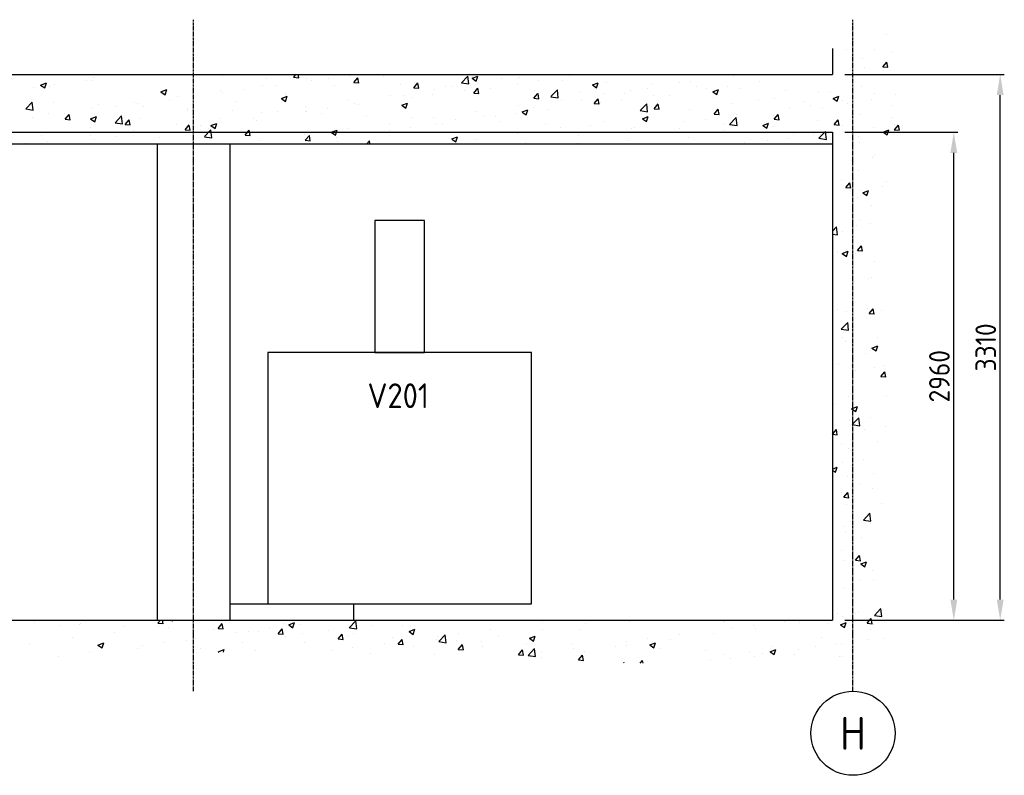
# Model space of a CAD drawing. Header units: metres. Extents: x -82085 to 58758, y -66901 to 95305.
# Tile 123 of 135: x 52785 to 58758, y 16159 to 20743. Entities that reach past the tile are written whole.
import ezdxf
from ezdxf.enums import TextEntityAlignment as Align

# ---------------------------------------------------------------- set-up
doc = ezdxf.new("R2010")
doc.units = ezdxf.units.M
doc.header["$MEASUREMENT"] = 0
doc.header["$PDSIZE"] = -1
doc.linetypes.add('CENTER-LN', pattern=[19, 10, -3, 3, -3])
doc.layers.get('0').update_dxf_attribs({"linetype": 'CONTINUOUS'})
doc.layers.get('DEFPOINTS').update_dxf_attribs({"linetype": 'CONTINUOUS'})
for name, color, linetype in [('3', 3, 'CONTINUOUS'), ('ARCERING', 10, 'CONTINUOUS'), ('DIM', 10, 'CONTINUOUS'), ('GEBOUW', 7, 'CONTINUOUS'), ('TEXT2', 7, 'CONTINUOUS')]:
    doc.layers.add(name, color=color, linetype=linetype)
doc.styles.add('ROMANS', font='iso.shx')
doc.styles.get("Standard").update_dxf_attribs({"font": 'iso.shx'})
doc.dimstyles.get("Standard").update_dxf_attribs({"dimtxt": 0.18, "dimasz": 0.18, "dimexe": 0.18, "dimexo": 0.0625, "dimgap": 0.09, "dimtad": 0, "dimtih": 1, "dimtoh": 1, "dimdec": 4, "dimzin": 0, "dimdsep": 46, "dimtxsty": 'Standard', "dimcen": 0.09, "dimadec": 0, "dimazin": 0, "dimtfac": 1, "dimtdec": 4, "dimtofl": 0, "dimtmove": 0, "dimatfit": 3, "dimfxl": 1, "dimtolj": 1, "dimtzin": 0, "dimarcsym": 0})

# ---------------------------------------------------------------- blocks, each defined once
blk = doc.blocks.new('*D146')
at = {"layer": 'DEFPOINTS', "color": 0, "transparency": 16777216}
for p in [(57715.2, 20060), (58451.9, 20060), (57715.2, 17100)]:
    blk.add_point(p, dxfattribs=at)
at = {"layer": 'DIM', "color": 0, "lineweight": -2, "transparency": 16777216}
for p, q in [((57790.2, 20060), (58476.9, 20060)), ((58451.9, 17225), (58451.9, 19935)), ((57790.2, 17100), (58476.9, 17100))]:
    blk.add_line(p, q, dxfattribs=at)
at = {"layer": 'DIM', "color": 0, "transparency": 16777216}
for points in [[(58431.1, 19935), (58472.7, 19935), (58451.9, 20060)], [(58431.1, 17225), (58472.7, 17225), (58451.9, 17100)]]:
    blk.add_solid(points, dxfattribs=at)
at = {"layer": 'DIM', "color": 0, "transparency": 16777216, "insert": (58364.4, 18580), "char_height": 125, "attachment_point": 5, "rotation": 90}
blk.add_mtext('\\A1;2960', dxfattribs=at)
blk = doc.blocks.new('*D55')
at = {"layer": 'DEFPOINTS', "color": 0, "transparency": 16777216}
for p in [(57715.2, 20410), (58733.1, 20410), (57715.2, 17100)]:
    blk.add_point(p, dxfattribs=at)
at = {"layer": 'DIM', "color": 0, "lineweight": -2, "transparency": 16777216}
for p, q in [((57790.2, 20410), (58758.1, 20410)), ((58733.1, 17225), (58733.1, 20285)), ((57790.2, 17100), (58758.1, 17100))]:
    blk.add_line(p, q, dxfattribs=at)
at = {"layer": 'DIM', "color": 0, "transparency": 16777216}
for points in [[(58712.3, 20285), (58753.9, 20285), (58733.1, 20410)], [(58712.3, 17225), (58753.9, 17225), (58733.1, 17100)]]:
    blk.add_solid(points, dxfattribs=at)
at = {"layer": 'DIM', "color": 0, "transparency": 16777216, "insert": (58645.6, 18755), "char_height": 125, "attachment_point": 5, "rotation": 90}
blk.add_mtext('\\A1;3310', dxfattribs=at)
blk = doc.blocks.new('*X7')
at = {"color": 0}
for p, q in [((58044.1, 31584.2, 3239), (58044.1, 31584.2, 3239)), ((57801.1, 31497.4, 3239), (57801.1, 31497.4, 3239)), ((57972.9, 31498.4, 3239), (57972.9, 31498.4, 3239)), ((58072.3, 31485.9, 3239), (58072.3, 31485.9, 3239)), ((57897.4, 31441, 3239), (57897.4, 31441, 3239)), ((58020.5, 31390.7, 3239), (58045, 31419.9, 3239)), ((58051, 31387.7, 3239), (58045.1, 31419.5, 3239)), ((57718.1, 31358.5, 3239), (57718.1, 31358.5, 3239)), ((57910.5, 31383.8, 3239), (57910.5, 31383.8, 3239)), ((58020.4, 31390.7, 3239), (58050.8, 31388, 3239)), ((53188.2, 31310.4, 3239), (53188.2, 31310.4, 3239)), ((53228.3, 31310.1, 3239), (53228.3, 31310.1, 3239)), ((53234.3, 31328, 3239), (53234.3, 31328, 3239)), ((53484.9, 31342.6, 3239), (53484.9, 31342.6, 3239)), ((53741.6, 31341.4, 3239), (53741.6, 31341.4, 3239)), ((54012.7, 31329.9, 3239), (54012.7, 31329.9, 3239)), ((54283.9, 31318.5, 3239), (54283.9, 31318.5, 3239)), ((54447.2, 31327.4, 3239), (54477.6, 31324.7, 3239)), ((54447.3, 31327.4, 3239), (54461.1, 31343.8, 3239)), ((54477.8, 31324.3, 3239), (54474.2, 31343.8, 3239)), ((54523.9, 31317.9, 3239), (54523.9, 31317.9, 3239)), ((54555.1, 31307, 3239), (54555.1, 31307, 3239)), ((54656.2, 31320.9, 3239), (54656.2, 31320.9, 3239)), ((54783.4, 31337.6, 3239), (54783.4, 31337.6, 3239)), ((54811.7, 31295.5, 3239), (54836.2, 31324.7, 3239)), ((54842.2, 31292.5, 3239), (54836.3, 31324.3, 3239)), ((54990.9, 31330, 3239), (54990.9, 31330, 3239)), ((55261.5, 31340.9, 3239), (55261.5, 31340.9, 3239)), ((55465.1, 31293.8, 3239), (55504.6, 31335, 3239)), ((55510.3, 31286.7, 3239), (55504.6, 31334.9, 3239)), ((55529.3, 31321.2, 3239), (55564.9, 31334.9, 3239)), ((55529.3, 31321.2, 3239), (55554.6, 31304.1, 3239)), ((55532.7, 31329.4, 3239), (55532.7, 31329.4, 3239)), ((55554.6, 31304.1, 3239), (55564.9, 31334.8, 3239)), ((55705.1, 31320.2, 3239), (55705.1, 31320.2, 3239)), ((55803.9, 31318, 3239), (55803.9, 31318, 3239)), ((55816.4, 31323.5, 3239), (55816.4, 31323.5, 3239)), ((55930.5, 31305.9, 3239), (55930.5, 31305.9, 3239)), ((56075.1, 31306.5, 3239), (56075.1, 31306.5, 3239)), ((56122.9, 31331.2, 3239), (56122.9, 31331.2, 3239)), ((56855.3, 31298.9, 3239), (56855.3, 31298.9, 3239)), ((57116.1, 31334.6, 3239), (57116.1, 31334.6, 3239)), ((57270.1, 31299.5, 3239), (57270.1, 31299.5, 3239)), ((57590.9, 31341.7, 3239), (57590.9, 31341.7, 3239)), ((52868.6, 31268.3, 3239), (52868.6, 31268.3, 3239)), ((52912.3, 31279.4, 3239), (52947.8, 31293.1, 3239)), ((52912.3, 31279.4, 3239), (52937.6, 31262.3, 3239)), ((52937.6, 31262.3, 3239), (52947.9, 31293, 3239)), ((52938.1, 31277.1, 3239), (52938.1, 31277.1, 3239)), ((52967.5, 31274.3, 3239), (52967.5, 31274.3, 3239)), ((52995.8, 31285.1, 3239), (52995.8, 31285.1, 3239)), ((53642.3, 31238.8, 3239), (53677.9, 31252.4, 3239)), ((53642.3, 31238.7, 3239), (53667.6, 31221.6, 3239)), ((53667.6, 31221.7, 3239), (53677.9, 31252.4, 3239)), ((54003.4, 31247.3, 3239), (54003.4, 31247.3, 3239)), ((54143, 31253.3, 3239), (54143, 31253.3, 3239)), ((54260, 31279.9, 3239), (54260, 31279.9, 3239)), ((54335.4, 31278.7, 3239), (54335.4, 31278.7, 3239)), ((54694.6, 31279.2, 3239), (54694.6, 31279.2, 3239)), ((54811.6, 31295.5, 3239), (54842, 31292.8, 3239)), ((54826.3, 31295.6, 3239), (54826.3, 31295.6, 3239)), ((55097.5, 31284.1, 3239), (55097.5, 31284.1, 3239)), ((55176, 31263.6, 3239), (55206.3, 31260.9, 3239)), ((55176.1, 31263.6, 3239), (55200.5, 31292.8, 3239)), ((55206.5, 31260.6, 3239), (55200.7, 31292.4, 3239)), ((55299, 31255.2, 3239), (55299, 31255.2, 3239)), ((55368.7, 31272.7, 3239), (55368.7, 31272.7, 3239)), ((55408.9, 31269.3, 3239), (55408.9, 31269.3, 3239)), ((55465.1, 31293.6, 3239), (55510.3, 31286.6, 3239)), ((55482.5, 31246.9, 3239), (55482.5, 31246.9, 3239)), ((55540.4, 31231.7, 3239), (55564.9, 31260.9, 3239)), ((55559.8, 31291, 3239), (55559.8, 31291, 3239)), ((55570.9, 31228.7, 3239), (55565, 31260.5, 3239)), ((55639.8, 31261.2, 3239), (55639.8, 31261.2, 3239)), ((55803.3, 31289.2, 3239), (55803.3, 31289.2, 3239)), ((55911, 31249.7, 3239), (55911, 31249.7, 3239)), ((56007.2, 31209.7, 3239), (56046.8, 31250.9, 3239)), ((56052.4, 31202.6, 3239), (56046.8, 31250.9, 3239)), ((56182.2, 31238.3, 3239), (56182.2, 31238.3, 3239)), ((56259.4, 31280.5, 3239), (56294.9, 31294.2, 3239)), ((56259.4, 31280.5, 3239), (56284.6, 31263.4, 3239)), ((56284.7, 31263.5, 3239), (56295, 31294.2, 3239)), ((56346.3, 31295.1, 3239), (56346.3, 31295.1, 3239)), ((56491.7, 31244.1, 3239), (56491.7, 31244.1, 3239)), ((56591.5, 31260.8, 3239), (56591.5, 31260.8, 3239)), ((56617.4, 31283.6, 3239), (56617.4, 31283.6, 3239)), ((56787.9, 31295, 3239), (56787.9, 31295, 3239)), ((56888.6, 31272.1, 3239), (56888.6, 31272.1, 3239)), ((56950.5, 31257.4, 3239), (56950.5, 31257.4, 3239)), ((56989.4, 31239.9, 3239), (57025, 31253.5, 3239)), ((56989.4, 31239.8, 3239), (57014.7, 31222.7, 3239)), ((57014.7, 31222.8, 3239), (57025, 31253.5, 3239)), ((57077.7, 31274.2, 3239), (57077.7, 31274.2, 3239)), ((57159.8, 31260.7, 3239), (57159.8, 31260.7, 3239)), ((57431, 31249.2, 3239), (57431, 31249.2, 3239)), ((57891.2, 31271.9, 3239), (57891.2, 31271.9, 3239)), ((53695, 31194.3, 3239), (53695, 31194.3, 3239)), ((53742.6, 31211.6, 3239), (53742.6, 31211.6, 3239)), ((54015.8, 31236.6, 3239), (54015.8, 31236.6, 3239)), ((54372.4, 31198.1, 3239), (54408, 31211.7, 3239)), ((54372.4, 31198, 3239), (54397.7, 31181, 3239)), ((54397.7, 31181, 3239), (54408, 31211.7, 3239)), ((54398.4, 31228.3, 3239), (54398.4, 31228.3, 3239)), ((54778.5, 31184.6, 3239), (54778.5, 31184.6, 3239)), ((55035.1, 31217.1, 3239), (55035.1, 31217.1, 3239)), ((55112.6, 31218.5, 3239), (55112.6, 31218.5, 3239)), ((55162.9, 31204.8, 3239), (55162.9, 31204.8, 3239)), ((55290.1, 31221.6, 3239), (55290.1, 31221.6, 3239)), ((55540.3, 31231.7, 3239), (55570.7, 31229.1, 3239)), ((55904.7, 31199.8, 3239), (55935.1, 31197.2, 3239)), ((55904.8, 31199.9, 3239), (55929.3, 31229.1, 3239)), ((55935.3, 31196.8, 3239), (55929.4, 31228.7, 3239)), ((56007.3, 31209.5, 3239), (56052.5, 31202.5, 3239)), ((56074, 31192.5, 3239), (56074, 31192.5, 3239)), ((56195.4, 31193.3, 3239), (56195.4, 31193.3, 3239)), ((56269.2, 31168, 3239), (56293.6, 31197.2, 3239)), ((56299.6, 31164.9, 3239), (56293.8, 31196.8, 3239)), ((56334.9, 31228.2, 3239), (56334.9, 31228.2, 3239)), ((56437.3, 31189.8, 3239), (56437.3, 31189.8, 3239)), ((56453.4, 31226.8, 3239), (56453.4, 31226.8, 3239)), ((56629.7, 31215.2, 3239), (56629.7, 31215.2, 3239)), ((56724.6, 31215.4, 3239), (56724.6, 31215.4, 3239)), ((56995.7, 31203.9, 3239), (56995.7, 31203.9, 3239)), ((57266.9, 31192.5, 3239), (57266.9, 31192.5, 3239)), ((57366.6, 31198, 3239), (57366.6, 31198, 3239)), ((57538.1, 31181, 3239), (57538.1, 31181, 3239)), ((57630.4, 31236.1, 3239), (57630.4, 31236.1, 3239)), ((57702.2, 31237.8, 3239), (57702.2, 31237.8, 3239)), ((57719.5, 31199.2, 3239), (57755, 31212.8, 3239)), ((57719.5, 31199.1, 3239), (57744.8, 31182.1, 3239)), ((57744.8, 31182.1, 3239), (57755.1, 31212.8, 3239)), ((57776.8, 31183.4, 3239), (57776.8, 31183.4, 3239)), ((57952, 31195.3, 3239), (57952, 31195.3, 3239)), ((57973.4, 31226.3, 3239), (57973.4, 31226.3, 3239)), ((58097.6, 31225.7, 3239), (58097.6, 31225.7, 3239)), ((52821.6, 31135.3, 3239), (52861.2, 31176.5, 3239)), ((52821.7, 31135.1, 3239), (52866.9, 31128.1, 3239)), ((52866.8, 31128.2, 3239), (52861.2, 31176.4, 3239)), ((52991, 31174.3, 3239), (52991, 31174.3, 3239)), ((53222.2, 31141, 3239), (53222.2, 31141, 3239)), ((53262.2, 31162.9, 3239), (53262.2, 31162.9, 3239)), ((53375.4, 31152.3, 3239), (53375.4, 31152.3, 3239)), ((53478.7, 31173.5, 3239), (53478.7, 31173.5, 3239)), ((53502.6, 31169, 3239), (53502.6, 31169, 3239)), ((53533.4, 31151.4, 3239), (53533.4, 31151.4, 3239)), ((53804.6, 31140, 3239), (53804.6, 31140, 3239)), ((53805.9, 31126.6, 3239), (53805.9, 31126.6, 3239)), ((54075.7, 31128.5, 3239), (54075.7, 31128.5, 3239)), ((54102.1, 31177.5, 3239), (54102.1, 31177.5, 3239)), ((54517.7, 31148.8, 3239), (54517.7, 31148.8, 3239)), ((54522.5, 31120.5, 3239), (54522.5, 31120.5, 3239)), ((54649.7, 31137.3, 3239), (54649.7, 31137.3, 3239)), ((54816.4, 31167.6, 3239), (54816.4, 31167.6, 3239)), ((54842.1, 31162.6, 3239), (54842.1, 31162.6, 3239)), ((55102.5, 31157.4, 3239), (55138, 31171, 3239)), ((55102.5, 31157.3, 3239), (55127.7, 31140.3, 3239)), ((55127.8, 31140.3, 3239), (55138.1, 31171, 3239)), ((55553.6, 31121.9, 3239), (55553.6, 31121.9, 3239)), ((55810.2, 31154.4, 3239), (55810.2, 31154.4, 3239)), ((55832.5, 31116.7, 3239), (55868.1, 31130.4, 3239)), ((55857.8, 31099.6, 3239), (55868.1, 31130.3, 3239)), ((55899.1, 31142.4, 3239), (55899.1, 31142.4, 3239)), ((55989.3, 31130.9, 3239), (55989.3, 31130.9, 3239)), ((56269.1, 31168, 3239), (56299.4, 31165.3, 3239)), ((56310.1, 31173.1, 3239), (56310.1, 31173.1, 3239)), ((56549.4, 31125.6, 3239), (56588.9, 31166.9, 3239)), ((56549.4, 31125.4, 3239), (56594.6, 31118.4, 3239)), ((56594.6, 31118.5, 3239), (56589, 31166.8, 3239)), ((56633.4, 31136.1, 3239), (56663.8, 31133.4, 3239)), ((56633.5, 31136.1, 3239), (56658, 31165.3, 3239)), ((56664, 31133.1, 3239), (56658.1, 31164.9, 3239)), ((56849.1, 31129.7, 3239), (56849.1, 31129.7, 3239)), ((56997.9, 31104.2, 3239), (57022.4, 31133.4, 3239)), ((57028.4, 31101.2, 3239), (57022.5, 31133, 3239)), ((57110, 31165.5, 3239), (57110, 31165.5, 3239)), ((57457.3, 31141.4, 3239), (57457.3, 31141.4, 3239)), ((57584.4, 31158.1, 3239), (57584.4, 31158.1, 3239)), ((57655.7, 31144.4, 3239), (57655.7, 31144.4, 3239)), ((57809.3, 31169.5, 3239), (57809.3, 31169.5, 3239)), ((58080.5, 31158.1, 3239), (58080.5, 31158.1, 3239)), ((52862.2, 31084.7, 3239), (52862.2, 31084.7, 3239)), ((52961.3, 31105.2, 3239), (52961.3, 31105.2, 3239)), ((53054.6, 31110, 3239), (53054.6, 31110, 3239)), ((53060.2, 31072.8, 3239), (53090.6, 31070.1, 3239)), ((53060.3, 31072.8, 3239), (53084.8, 31102, 3239)), ((53090.8, 31069.8, 3239), (53084.9, 31101.6, 3239)), ((53215.5, 31074.9, 3239), (53251.1, 31088.6, 3239)), ((53215.5, 31074.8, 3239), (53240.8, 31057.8, 3239)), ((53240.8, 31057.8, 3239), (53251.1, 31088.5, 3239)), ((53363.8, 31051.2, 3239), (53403.3, 31092.4, 3239)), ((53409, 31044.1, 3239), (53403.4, 31092.4, 3239)), ((53424.7, 31040.9, 3239), (53449.2, 31070.1, 3239)), ((53455.2, 31037.9, 3239), (53449.3, 31069.7, 3239)), ((53509.6, 31075.7, 3239), (53509.6, 31075.7, 3239)), ((53997.2, 31078.2, 3239), (53997.2, 31078.2, 3239)), ((54201.7, 31078.3, 3239), (54201.7, 31078.3, 3239)), ((54223.8, 31065.9, 3239), (54223.8, 31065.9, 3239)), ((54253.8, 31110.7, 3239), (54253.8, 31110.7, 3239)), ((54346.9, 31117, 3239), (54346.9, 31117, 3239)), ((54520.1, 31116.8, 3239), (54520.1, 31116.8, 3239)), ((54618.1, 31105.6, 3239), (54618.1, 31105.6, 3239)), ((54889.3, 31094.1, 3239), (54889.3, 31094.1, 3239)), ((55160.5, 31082.7, 3239), (55160.5, 31082.7, 3239)), ((55292.8, 31086.1, 3239), (55292.8, 31086.1, 3239)), ((55431.7, 31071.2, 3239), (55431.7, 31071.2, 3239)), ((55602.9, 31091.6, 3239), (55602.9, 31091.6, 3239)), ((55669.7, 31088.8, 3239), (55669.7, 31088.8, 3239)), ((55702.8, 31059.8, 3239), (55702.8, 31059.8, 3239)), ((55796.9, 31105.5, 3239), (55796.9, 31105.5, 3239)), ((55832.5, 31116.6, 3239), (55857.8, 31099.6, 3239)), ((56328.7, 31059.1, 3239), (56328.7, 31059.1, 3239)), ((56562.6, 31076, 3239), (56598.2, 31089.7, 3239)), ((56562.6, 31075.9, 3239), (56587.9, 31058.9, 3239)), ((56585.3, 31091.7, 3239), (56585.3, 31091.7, 3239)), ((56587.9, 31058.9, 3239), (56598.2, 31089.6, 3239)), ((56944, 31073.8, 3239), (56944, 31073.8, 3239)), ((56997.8, 31104.2, 3239), (57028.2, 31101.6, 3239)), ((57091.5, 31041.5, 3239), (57131.1, 31082.8, 3239)), ((57136.7, 31034.5, 3239), (57131.1, 31082.7, 3239)), ((57136.4, 31099.1, 3239), (57136.4, 31099.1, 3239)), ((57359.5, 31093.6, 3239), (57359.5, 31093.6, 3239)), ((57362.2, 31072.3, 3239), (57392.5, 31069.7, 3239)), ((57362.3, 31072.4, 3239), (57386.8, 31101.5, 3239)), ((57392.7, 31069.3, 3239), (57386.9, 31101.1, 3239)), ((57624.2, 31067, 3239), (57624.2, 31067, 3239)), ((57726.6, 31040.5, 3239), (57751.1, 31069.7, 3239)), ((57757.1, 31037.4, 3239), (57751.2, 31069.3, 3239)), ((57885.1, 31102.8, 3239), (57885.1, 31102.8, 3239)), ((58073.7, 31083.7, 3239), (58073.7, 31083.7, 3239)), ((53213.3, 31024.9, 3239), (53213.3, 31024.9, 3239)), ((53363.8, 31051, 3239), (53409, 31044, 3239)), ((53424.6, 31040.9, 3239), (53455, 31038.2, 3239)), ((53472.6, 31004.4, 3239), (53472.6, 31004.4, 3239)), ((53736.4, 31042.5, 3239), (53736.4, 31042.5, 3239)), ((53789, 31009, 3239), (53819.3, 31006.3, 3239)), ((53789.1, 31009, 3239), (53813.6, 31038.2, 3239)), ((53819.5, 31006, 3239), (53813.7, 31037.8, 3239)), ((53882.2, 31036.2, 3239), (53882.2, 31036.2, 3239)), ((53905.9, 30967.1, 3239), (53945.5, 31008.3, 3239)), ((53927.6, 31015.1, 3239), (53927.6, 31015.1, 3239)), ((53951.1, 30960, 3239), (53945.5, 31008.3, 3239)), ((53945.6, 31034.2, 3239), (53981.1, 31047.9, 3239)), ((53945.6, 31034.2, 3239), (53970.8, 31017.1, 3239)), ((53970.9, 31017.1, 3239), (53981.2, 31047.8, 3239)), ((54009.3, 31053, 3239), (54009.3, 31053, 3239)), ((54153.4, 30977.1, 3239), (54177.9, 31006.3, 3239)), ((54183.9, 30974.1, 3239), (54178, 31006, 3239)), ((54675.6, 30993.5, 3239), (54711.2, 31007.2, 3239)), ((54700.9, 30976.4, 3239), (54711.2, 31007.1, 3239)), ((54772.3, 31015.5, 3239), (54772.3, 31015.5, 3239)), ((55028.9, 31048, 3239), (55028.9, 31048, 3239)), ((55029.3, 31004.5, 3239), (55029.3, 31004.5, 3239)), ((55156.5, 31021.2, 3239), (55156.5, 31021.2, 3239)), ((55306.6, 31040.7, 3239), (55306.6, 31040.7, 3239)), ((55348.9, 31046.6, 3239), (55348.9, 31046.6, 3239)), ((55974, 31048.3, 3239), (55974, 31048.3, 3239)), ((56067.9, 31023.4, 3239), (56067.9, 31023.4, 3239)), ((56245.2, 31036.8, 3239), (56245.2, 31036.8, 3239)), ((56496, 31014.8, 3239), (56496, 31014.8, 3239)), ((56516.4, 31025.4, 3239), (56516.4, 31025.4, 3239)), ((56787.6, 31013.9, 3239), (56787.6, 31013.9, 3239)), ((56816.9, 31057, 3239), (56816.9, 31057, 3239)), ((57058.7, 31002.5, 3239), (57058.7, 31002.5, 3239)), ((57063.2, 31042.7, 3239), (57063.2, 31042.7, 3239)), ((57091.6, 31041.4, 3239), (57136.8, 31034.3, 3239)), ((57292.6, 31035.3, 3239), (57328.2, 31049, 3239)), ((57292.7, 31035.3, 3239), (57317.9, 31018.2, 3239)), ((57317.9, 31018.2, 3239), (57328.2, 31048.9, 3239)), ((57360.4, 31028.9, 3239), (57360.4, 31028.9, 3239)), ((57726.5, 31040.5, 3239), (57756.9, 31037.8, 3239)), ((57777.4, 31032.9, 3239), (57777.4, 31032.9, 3239)), ((57964, 31025.3, 3239), (57964, 31025.3, 3239)), ((58022.7, 30994.6, 3239), (58058.3, 31008.3, 3239)), ((58048, 30977.6, 3239), (58058.3, 31008.3, 3239)), ((58090.9, 31008.6, 3239), (58121.3, 31005.9, 3239)), ((58091, 31008.6, 3239), (58115.5, 31037.8, 3239)), ((58091.2, 31042.1, 3239), (58091.2, 31042.1, 3239)), ((58121.5, 31005.5, 3239), (58115.6, 31037.4, 3239)), ((52917.1, 30974, 3239), (52917.1, 30974, 3239)), ((53216, 30971.8, 3239), (53216, 30971.8, 3239)), ((53241.8, 30951.9, 3239), (53241.8, 30951.9, 3239)), ((53368.9, 30968.7, 3239), (53368.9, 30968.7, 3239)), ((53561.3, 30994, 3239), (53561.3, 30994, 3239)), ((53631.3, 30964.2, 3239), (53631.3, 30964.2, 3239)), ((53906, 30966.9, 3239), (53951.2, 30959.9, 3239)), ((54153.3, 30977.1, 3239), (54183.7, 30974.5, 3239)), ((54247.7, 30941.6, 3239), (54247.7, 30941.6, 3239)), ((54511.5, 30979.7, 3239), (54511.5, 30979.7, 3239)), ((54517.7, 30945.2, 3239), (54548.1, 30942.6, 3239)), ((54517.8, 30945.3, 3239), (54542.3, 30974.5, 3239)), ((54548.3, 30942.2, 3239), (54542.4, 30974.1, 3239)), ((54675.6, 30993.5, 3239), (54700.9, 30976.4, 3239)), ((54708.5, 30962.2, 3239), (54708.5, 30962.2, 3239)), ((54890.9, 30923.8, 3239), (54906.7, 30942.6, 3239)), ((54910.2, 30923.8, 3239), (54906.8, 30942.2, 3239)), ((55010.4, 30989.8, 3239), (55010.4, 30989.8, 3239)), ((55405.7, 30952.9, 3239), (55441.3, 30966.5, 3239)), ((55405.7, 30952.8, 3239), (55431, 30935.7, 3239)), ((55431, 30935.8, 3239), (55441.3, 30966.5, 3239)), ((55547.4, 30952.8, 3239), (55547.4, 30952.8, 3239)), ((55804, 30985.3, 3239), (55804, 30985.3, 3239)), ((56176.5, 30972.7, 3239), (56176.5, 30972.7, 3239)), ((56303.6, 30989.5, 3239), (56303.6, 30989.5, 3239)), ((56470.7, 30941, 3239), (56470.7, 30941, 3239)), ((56766.9, 30991.9, 3239), (56766.9, 30991.9, 3239)), ((56843, 30960.6, 3239), (56843, 30960.6, 3239)), ((57103.8, 30996.4, 3239), (57103.8, 30996.4, 3239)), ((57323.6, 30941, 3239), (57323.6, 30941, 3239)), ((57329.9, 30991, 3239), (57329.9, 30991, 3239)), ((57450.8, 30957.7, 3239), (57450.8, 30957.7, 3239)), ((57481.2, 30982, 3239), (57481.2, 30982, 3239)), ((57601.1, 30979.6, 3239), (57601.1, 30979.6, 3239)), ((57633.7, 30957.4, 3239), (57673.3, 30998.7, 3239)), ((57633.8, 30957.3, 3239), (57678.9, 30950.3, 3239)), ((57643.2, 30983.1, 3239), (57643.2, 30983.1, 3239)), ((57678.9, 30950.4, 3239), (57673.3, 30998.6, 3239)), ((57872.3, 30968.1, 3239), (57872.3, 30968.1, 3239)), ((58022.7, 30994.6, 3239), (58048, 30977.5, 3239)), ((52821.9, 30923.8, 3239), (52824.2, 30924.7, 3239)), ((52824, 30923.8, 3239), (52824.3, 30924.7, 3239)), ((52955.2, 30936.1, 3239), (52955.2, 30936.1, 3239)), ((54487.2, 30923.8, 3239), (54487.7, 30924.3, 3239)), ((54487.7, 30923.8, 3239), (54487.7, 30924.2, 3239)), ((54516.1, 30936.9, 3239), (54516.1, 30936.9, 3239)), ((54714.1, 30939, 3239), (54714.1, 30939, 3239)), ((55855.6, 30930.5, 3239), (55855.6, 30930.5, 3239)), ((56166.1, 30923.8, 3239), (56171.3, 30925.8, 3239)), ((56170.7, 30923.8, 3239), (56171.4, 30925.8, 3239)), ((57184.9, 30931.2, 3239), (57184.9, 30931.2, 3239)), ((57878.9, 30933.7, 3239), (57878.9, 30933.7, 3239)), ((57830.4, 30824.9, 3239), (57830.4, 30824.9, 3239)), ((57957.5, 30841.7, 3239), (57957.5, 30841.7, 3239)), ((57971.4, 30855.1, 3239), (57971.4, 30855.1, 3239)), ((57872.7, 30764.6, 3239), (57872.7, 30764.6, 3239)), ((57773.4, 30708.5, 3239), (57773.4, 30708.5, 3239)), ((57797, 30658.3, 3239), (57827.4, 30655.7, 3239)), ((57797.1, 30658.4, 3239), (57821.6, 30687.6, 3239)), ((57827.6, 30655.3, 3239), (57821.7, 30687.2, 3239)), ((57823.9, 30641.3, 3239), (57823.9, 30641.3, 3239)), ((58016.3, 30666.7, 3239), (58016.3, 30666.7, 3239)), ((58044.5, 30697.1, 3239), (58044.5, 30697.1, 3239)), ((57866.5, 30595.5, 3239), (57866.5, 30595.5, 3239)), ((57880.5, 30640.3, 3239), (57880.5, 30640.3, 3239)), ((57899.1, 30626.3, 3239), (57934.7, 30639.9, 3239)), ((57899.1, 30626.2, 3239), (57924.4, 30609.2, 3239)), ((57924.4, 30609.2, 3239), (57934.7, 30639.9, 3239)), ((57950.5, 30552, 3239), (57950.5, 30552, 3239)), ((57882.7, 30466.3, 3239), (57882.7, 30466.3, 3239)), ((57715.2, 30393.2, 3239), (57740.6, 30419.7, 3239)), ((57746.2, 30371.4, 3239), (57740.6, 30419.7, 3239)), ((57860.3, 30426.3, 3239), (57860.3, 30426.3, 3239)), ((57943.5, 30438.8, 3239), (57943.5, 30438.8, 3239)), ((57715.2, 30376.2, 3239), (57746.3, 30371.3, 3239)), ((57775.9, 30389.6, 3239), (57775.9, 30389.6, 3239)), ((57867.6, 30276.3, 3239), (57892.1, 30305.4, 3239)), ((57898.1, 30273.2, 3239), (57892.2, 30305, 3239)), ((57749, 30265.9, 3239), (57749, 30265.9, 3239)), ((57775.5, 30257.9, 3239), (57811.1, 30271.5, 3239)), ((57775.5, 30257.8, 3239), (57800.8, 30240.8, 3239)), ((57800.8, 30240.8, 3239), (57811.1, 30271.5, 3239)), ((57854.2, 30257.2, 3239), (57854.2, 30257.2, 3239)), ((57867.5, 30276.2, 3239), (57897.9, 30273.6, 3239)), ((57844.6, 30179.2, 3239), (57844.6, 30179.2, 3239)), ((57970, 30211.8, 3239), (57970, 30211.8, 3239)), ((57936.2, 30107.8, 3239), (57936.2, 30107.8, 3239)), ((57951.7, 30111, 3239), (57951.7, 30111, 3239)), ((57848, 30088.1, 3239), (57848, 30088.1, 3239)), ((57743.5, 29921, 3239), (57743.5, 29921, 3239)), ((57802.6, 29907.5, 3239), (57802.6, 29907.5, 3239)), ((57841.8, 29919, 3239), (57841.8, 29919, 3239)), ((57929.7, 29924.2, 3239), (57929.7, 29924.2, 3239)), ((57938, 29894.1, 3239), (57968.4, 29891.5, 3239)), ((57938.1, 29894.1, 3239), (57962.6, 29923.3, 3239)), ((57949, 29908.7, 3239), (57949, 29908.7, 3239)), ((57968.6, 29891.1, 3239), (57962.7, 29922.9, 3239)), ((58014.7, 29909.6, 3239), (58014.7, 29909.6, 3239)), ((57768.4, 29799.6, 3239), (57808, 29840.8, 3239)), ((57813.6, 29792.5, 3239), (57808, 29840.7, 3239)), ((57768.5, 29799.4, 3239), (57813.6, 29792.4, 3239)), ((57774.4, 29746.3, 3239), (57774.4, 29746.3, 3239)), ((57835.6, 29749.9, 3239), (57835.6, 29749.9, 3239)), ((57988.5, 29749.2, 3239), (57988.5, 29749.2, 3239)), ((57796.1, 29723.8, 3239), (57796.1, 29723.8, 3239)), ((57955.1, 29685, 3239), (57990.7, 29698.6, 3239)), ((57980.4, 29667.9, 3239), (57990.7, 29698.6, 3239)), ((57915.7, 29650, 3239), (57915.7, 29650, 3239)), ((57955.1, 29684.9, 3239), (57980.4, 29667.9, 3239)), ((57751.7, 29593.2, 3239), (57751.7, 29593.2, 3239)), ((57829.5, 29580.8, 3239), (57829.5, 29580.8, 3239)), ((57968.5, 29568.5, 3239), (57968.5, 29568.5, 3239)), ((58022.9, 29581.7, 3239), (58022.9, 29581.7, 3239)), ((57854.9, 29548.8, 3239), (57854.9, 29548.8, 3239)), ((58008.5, 29512, 3239), (58038.9, 29509.3, 3239)), ((58008.6, 29512, 3239), (58033.1, 29541.2, 3239)), ((58039, 29509, 3239), (58033.2, 29540.8, 3239)), ((57814.7, 29391.8, 3239), (57814.7, 29391.8, 3239)), ((57823.3, 29411.7, 3239), (57823.3, 29411.7, 3239)), ((58042, 29390.7, 3239), (58042, 29390.7, 3239)), ((57721.2, 29348.4, 3239), (57721.2, 29348.4, 3239)), ((57831.5, 29316.6, 3239), (57867.1, 29330.3, 3239)), ((57856.8, 29299.5, 3239), (57867.1, 29330.2, 3239)), ((57831.5, 29316.5, 3239), (57856.8, 29299.5, 3239)), ((57817.1, 29242.6, 3239), (57817.1, 29242.6, 3239)), ((57835.7, 29220.6, 3239), (57875.3, 29261.9, 3239)), ((57835.8, 29220.5, 3239), (57881, 29213.5, 3239)), ((57880.9, 29213.6, 3239), (57875.3, 29261.8, 3239)), ((57947.5, 29265.4, 3239), (57947.5, 29265.4, 3239)), ((57715.2, 29162.3, 3239), (57739.2, 29191, 3239)), ((57715.2, 29161.7, 3239), (57745, 29159.1, 3239)), ((57745.2, 29158.7, 3239), (57739.3, 29190.6, 3239)), ((57908.4, 29190.3, 3239), (57908.4, 29190.3, 3239)), ((58035.6, 29207.1, 3239), (58035.6, 29207.1, 3239)), ((57715.8, 29132.2, 3239), (57715.8, 29132.2, 3239)), ((57772.9, 29103.1, 3239), (57772.9, 29103.1, 3239)), ((57986.9, 29120.7, 3239), (57986.9, 29120.7, 3239)), ((57810.9, 29073.5, 3239), (57810.9, 29073.5, 3239)), ((57822.9, 29063.9, 3239), (57822.9, 29063.9, 3239)), ((57774.8, 28990, 3239), (57774.8, 28990, 3239)), ((57901.9, 29006.7, 3239), (57901.9, 29006.7, 3239)), ((57715.2, 28951, 3239), (57743.5, 28961.9, 3239)), ((57715.2, 28943.3, 3239), (57733.2, 28931.1, 3239)), ((57733.2, 28931.1, 3239), (57743.5, 28961.8, 3239)), ((57967, 28925.3, 3239), (57967, 28925.3, 3239)), ((57804.8, 28904.4, 3239), (57804.8, 28904.4, 3239)), ((57885.9, 28862.5, 3239), (57885.9, 28862.5, 3239)), ((57768.3, 28806.3, 3239), (57768.3, 28806.3, 3239)), ((57785.2, 28779.7, 3239), (57809.7, 28808.9, 3239)), ((57815.6, 28776.6, 3239), (57809.8, 28808.5, 3239)), ((57960.7, 28831.7, 3239), (57960.7, 28831.7, 3239)), ((57785.1, 28779.7, 3239), (57815.5, 28777, 3239)), ((57798.6, 28735.2, 3239), (57798.6, 28735.2, 3239)), ((58011.2, 28743.7, 3239), (58012, 28744, 3239)), ((58011.2, 28743.6, 3239), (58011.9, 28743.1, 3239)), ((57903.1, 28641.7, 3239), (57942.7, 28682.9, 3239)), ((57948.3, 28634.6, 3239), (57942.7, 28682.9, 3239)), ((57827.1, 28631.3, 3239), (57827.1, 28631.3, 3239)), ((57903.2, 28641.5, 3239), (57948.3, 28634.5, 3239)), ((57946, 28622.2, 3239), (57946, 28622.2, 3239)), ((57786.9, 28602.9, 3239), (57786.9, 28602.9, 3239)), ((57792.4, 28566.1, 3239), (57792.4, 28566.1, 3239)), ((57894.1, 28534.7, 3239), (57894.1, 28534.7, 3239)), ((57771.4, 28459.8, 3239), (57771.4, 28459.8, 3239)), ((57786.2, 28397, 3239), (57786.2, 28397, 3239)), ((57855.6, 28397.5, 3239), (57885.9, 28394.9, 3239)), ((57855.7, 28397.6, 3239), (57880.2, 28426.7, 3239)), ((57886.1, 28394.5, 3239), (57880.2, 28426.3, 3239)), ((57887.5, 28375.3, 3239), (57923.1, 28389, 3239)), ((57887.5, 28375.3, 3239), (57912.8, 28358.2, 3239)), ((57912.8, 28358.2, 3239), (57923.1, 28388.9, 3239)), ((57957.1, 28333.2, 3239), (57957.1, 28333.2, 3239)), ((57880.6, 28272.8, 3239), (57880.6, 28272.8, 3239)), ((57965.5, 28282, 3239), (57965.5, 28282, 3239)), ((57780, 28227.9, 3239), (57780, 28227.9, 3239)), ((57858.1, 28073.6, 3239), (57858.1, 28073.6, 3239)), ((57874.1, 28089.2, 3239), (57874.1, 28089.2, 3239)), ((57970.4, 28062.8, 3239), (58010, 28104, 3239)), ((58015.6, 28055.7, 3239), (58010, 28103.9, 3239)), ((52875.8, 28021.7, 3239), (52875.8, 28021.7, 3239)), ((53151.9, 28015.8, 3239), (53151.9, 28015.8, 3239)), ((53624.1, 28015.9, 3239), (53654.5, 28013.2, 3239)), ((53624.2, 28015.9, 3239), (53639.3, 28033.8, 3239)), ((53654.7, 28012.8, 3239), (53650.8, 28033.8, 3239)), ((53705.6, 28033.8, 3239), (53712.1, 28029.4, 3239)), ((53712.1, 28029.4, 3239), (53713.6, 28033.8, 3239)), ((53988.6, 27984, 3239), (54013.1, 28013.2, 3239)), ((54416.9, 28005.8, 3239), (54452.4, 28019.5, 3239)), ((54442.2, 27988.8, 3239), (54452.5, 28019.5, 3239)), ((54784.8, 27988.3, 3239), (54824.4, 28029.6, 3239)), ((54830, 27981.3, 3239), (54824.4, 28029.5, 3239)), ((55959.4, 28019.9, 3239), (55959.4, 28019.9, 3239)), ((56217.5, 28015.2, 3239), (56217.5, 28015.2, 3239)), ((56484.2, 28027.7, 3239), (56484.2, 28027.7, 3239)), ((57054.3, 28033.8, 3239), (57059.1, 28030.5, 3239)), ((57059.2, 28030.5, 3239), (57060.3, 28033.8, 3239)), ((57422.9, 28028.3, 3239), (57422.9, 28028.3, 3239)), ((57426.1, 28030.2, 3239), (57426.1, 28030.2, 3239)), ((57513, 28023, 3239), (57513, 28023, 3239)), ((57694.1, 28016.9, 3239), (57694.1, 28016.9, 3239)), ((57747, 28072.5, 3239), (57747, 28072.5, 3239)), ((57763.9, 28006.9, 3239), (57799.5, 28020.6, 3239)), ((57773.9, 28058.8, 3239), (57773.9, 28058.8, 3239)), ((57789.2, 27989.9, 3239), (57799.5, 28020.6, 3239)), ((57926.1, 28015.4, 3239), (57956.4, 28012.8, 3239)), ((57926.2, 28015.4, 3239), (57950.7, 28044.6, 3239)), ((57956.6, 28012.4, 3239), (57950.7, 28044.2, 3239)), ((57970.5, 28062.6, 3239), (58015.7, 28055.6, 3239)), ((53024.7, 27999.1, 3239), (53024.7, 27999.1, 3239)), ((53147, 28010.2, 3239), (53147, 28010.2, 3239)), ((53361.4, 27960.4, 3239), (53361.4, 27960.4, 3239)), ((53418.2, 27998.7, 3239), (53418.2, 27998.7, 3239)), ((53625.2, 27998.5, 3239), (53625.2, 27998.5, 3239)), ((53689.4, 27987.3, 3239), (53689.4, 27987.3, 3239)), ((53960.5, 27975.8, 3239), (53960.5, 27975.8, 3239)), ((53988.5, 27984, 3239), (54018.9, 27981.3, 3239)), ((54019, 27981, 3239), (54013.2, 28012.8, 3239)), ((54094.6, 27961.1, 3239), (54094.6, 27961.1, 3239)), ((54171.9, 27967.3, 3239), (54171.9, 27967.3, 3239)), ((54231.7, 27964.4, 3239), (54231.7, 27964.4, 3239)), ((54299, 27984.1, 3239), (54299, 27984.1, 3239)), ((54353, 27952.1, 3239), (54377.4, 27981.3, 3239)), ((54383.4, 27949.1, 3239), (54377.5, 27980.9, 3239)), ((54390.9, 28011.9, 3239), (54390.9, 28011.9, 3239)), ((54416.9, 28005.8, 3239), (54442.1, 27988.7, 3239)), ((54491.4, 28009.4, 3239), (54491.4, 28009.4, 3239)), ((54661.1, 27971.5, 3239), (54661.1, 27971.5, 3239)), ((54784.9, 27988.2, 3239), (54830.1, 27981.2, 3239)), ((54917.7, 28004, 3239), (54917.7, 28004, 3239)), ((55105.1, 28002.1, 3239), (55105.1, 28002.1, 3239)), ((55146.9, 27965.2, 3239), (55182.5, 27978.8, 3239)), ((55146.9, 27965.1, 3239), (55172.2, 27948.1, 3239)), ((55172.2, 27948.1, 3239), (55182.5, 27978.8, 3239)), ((55638.6, 27977.7, 3239), (55638.6, 27977.7, 3239)), ((55956.7, 27979.4, 3239), (55956.7, 27979.4, 3239)), ((56187.9, 27976.9, 3239), (56187.9, 27976.9, 3239)), ((57106.6, 27988.1, 3239), (57106.6, 27988.1, 3239)), ((57233.7, 28004.9, 3239), (57233.7, 28004.9, 3239)), ((57249.2, 27984.9, 3239), (57249.2, 27984.9, 3239)), ((57763.9, 28006.9, 3239), (57789.2, 27989.8, 3239)), ((57944.5, 27978.9, 3239), (57944.5, 27978.9, 3239)), ((57965.2, 28005.4, 3239), (57965.2, 28005.4, 3239)), ((53104.8, 27927.9, 3239), (53104.8, 27927.9, 3239)), ((53260, 27882.7, 3239), (53295.5, 27896.3, 3239)), ((53285.3, 27865.6, 3239), (53295.6, 27896.3, 3239)), ((53658.6, 27899.8, 3239), (53658.6, 27899.8, 3239)), ((53798.4, 27910.2, 3239), (53798.4, 27910.2, 3239)), ((53851, 27925.1, 3239), (53851, 27925.1, 3239)), ((54136.5, 27897.7, 3239), (54136.5, 27897.7, 3239)), ((54352.9, 27952.1, 3239), (54383.2, 27949.4, 3239)), ((54400.3, 27935.7, 3239), (54400.3, 27935.7, 3239)), ((54502.9, 27952.9, 3239), (54502.9, 27952.9, 3239)), ((54512.6, 27900.4, 3239), (54512.6, 27900.4, 3239)), ((54717.2, 27920.2, 3239), (54747.6, 27917.6, 3239)), ((54717.3, 27920.2, 3239), (54741.8, 27949.4, 3239)), ((54747.8, 27917.2, 3239), (54741.9, 27949, 3239)), ((54774.1, 27941.4, 3239), (54774.1, 27941.4, 3239)), ((54808.9, 27951.2, 3239), (54808.9, 27951.2, 3239)), ((55045.3, 27930, 3239), (55045.3, 27930, 3239)), ((55081.7, 27888.4, 3239), (55106.2, 27917.5, 3239)), ((55112.1, 27885.3, 3239), (55106.3, 27917.2, 3239)), ((55316.4, 27918.5, 3239), (55316.4, 27918.5, 3239)), ((55319, 27935.6, 3239), (55319, 27935.6, 3239)), ((55327, 27904.2, 3239), (55366.6, 27945.5, 3239)), ((55327.1, 27904.1, 3239), (55372.2, 27897.1, 3239)), ((55372.2, 27897.2, 3239), (55366.6, 27945.4, 3239)), ((55436.2, 27908.8, 3239), (55436.2, 27908.8, 3239)), ((55446.2, 27952.3, 3239), (55446.2, 27952.3, 3239)), ((55587.6, 27907.1, 3239), (55587.6, 27907.1, 3239)), ((55692.8, 27941.3, 3239), (55692.8, 27941.3, 3239)), ((55858.8, 27895.6, 3239), (55858.8, 27895.6, 3239)), ((55877, 27924.5, 3239), (55912.6, 27938.1, 3239)), ((55877, 27924.4, 3239), (55902.3, 27907.4, 3239)), ((55891.7, 27926, 3239), (55891.7, 27926, 3239)), ((55902.3, 27907.4, 3239), (55912.6, 27938.1, 3239)), ((56466.2, 27903.8, 3239), (56466.2, 27903.8, 3239)), ((56593.3, 27920.6, 3239), (56593.3, 27920.6, 3239)), ((56607, 27883.8, 3239), (56642.6, 27897.4, 3239)), ((56632.3, 27866.7, 3239), (56642.6, 27897.4, 3239)), ((56731.8, 27916.7, 3239), (56731.8, 27916.7, 3239)), ((56785.7, 27945.9, 3239), (56785.7, 27945.9, 3239)), ((56992.6, 27952.4, 3239), (56992.6, 27952.4, 3239)), ((57648.2, 27928, 3239), (57648.2, 27928, 3239)), ((57932.9, 27914.2, 3239), (57932.9, 27914.2, 3239)), ((58024.3, 27922.2, 3239), (58024.3, 27922.2, 3239)), ((52844, 27892.1, 3239), (52844, 27892.1, 3239)), ((53210.6, 27840.8, 3239), (53210.6, 27840.8, 3239)), ((53260, 27882.6, 3239), (53285.2, 27865.6, 3239)), ((53502.1, 27859.4, 3239), (53502.1, 27859.4, 3239)), ((53531.5, 27883, 3239), (53531.5, 27883, 3239)), ((53879.9, 27865.1, 3239), (53879.9, 27865.1, 3239)), ((53990, 27842, 3239), (54025.6, 27855.6, 3239)), ((53990, 27841.9, 3239), (53993.1, 27839.8, 3239)), ((54020.6, 27840.6, 3239), (54025.6, 27855.6, 3239)), ((54216.3, 27849.5, 3239), (54216.3, 27849.5, 3239)), ((54678.6, 27851.3, 3239), (54678.6, 27851.3, 3239)), ((54805.8, 27868, 3239), (54805.8, 27868, 3239)), ((54911.6, 27834.9, 3239), (54911.6, 27834.9, 3239)), ((54998.2, 27893.3, 3239), (54998.2, 27893.3, 3239)), ((55081.6, 27888.3, 3239), (55112, 27885.7, 3239)), ((55175.4, 27873, 3239), (55175.4, 27873, 3239)), ((55446, 27856.5, 3239), (55476.3, 27853.8, 3239)), ((55446.1, 27856.5, 3239), (55470.6, 27885.7, 3239)), ((55476.5, 27853.4, 3239), (55470.6, 27885.3, 3239)), ((55595.4, 27875.2, 3239), (55595.4, 27875.2, 3239)), ((55810.4, 27824.6, 3239), (55834.9, 27853.8, 3239)), ((55840.9, 27821.6, 3239), (55835, 27853.4, 3239)), ((55869.2, 27820.2, 3239), (55908.7, 27861.4, 3239)), ((55914.4, 27813.1, 3239), (55908.7, 27861.3, 3239)), ((55953, 27836.3, 3239), (55953, 27836.3, 3239)), ((56130, 27884.2, 3239), (56130, 27884.2, 3239)), ((56145.3, 27861.6, 3239), (56145.3, 27861.6, 3239)), ((56211.3, 27846, 3239), (56211.3, 27846, 3239)), ((56401.2, 27872.7, 3239), (56401.2, 27872.7, 3239)), ((56467.9, 27878.6, 3239), (56467.9, 27878.6, 3239)), ((56607, 27883.7, 3239), (56632.3, 27866.7, 3239)), ((56672.3, 27861.2, 3239), (56672.3, 27861.2, 3239)), ((56943.5, 27849.8, 3239), (56943.5, 27849.8, 3239)), ((57214.7, 27838.3, 3239), (57214.7, 27838.3, 3239)), ((57337.1, 27843.1, 3239), (57372.7, 27856.7, 3239)), ((57337.1, 27843, 3239), (57362.4, 27826, 3239)), ((57352, 27877.2, 3239), (57352, 27877.2, 3239)), ((57362.4, 27826, 3239), (57372.7, 27856.7, 3239)), ((57506.9, 27853.9, 3239), (57506.9, 27853.9, 3239)), ((57613.3, 27872.1, 3239), (57613.3, 27872.1, 3239)), ((57740.5, 27888.8, 3239), (57740.5, 27888.8, 3239)), ((57767.7, 27889.7, 3239), (57767.7, 27889.7, 3239)), ((53018.2, 27815.4, 3239), (53018.2, 27815.4, 3239)), ((55299.1, 27824.3, 3239), (55299.1, 27824.3, 3239)), ((55810.3, 27824.6, 3239), (55840.7, 27821.9, 3239)), ((55825.8, 27819.5, 3239), (55825.8, 27819.5, 3239)), ((55869.2, 27820, 3239), (55914.4, 27813, 3239)), ((55950.5, 27810.3, 3239), (55950.5, 27810.3, 3239)), ((56174.7, 27792.7, 3239), (56205.1, 27790, 3239)), ((56174.8, 27792.7, 3239), (56199.3, 27821.9, 3239)), ((56205.2, 27789.7, 3239), (56199.4, 27821.5, 3239)), ((56449.6, 27776, 3239), (56450.9, 27777.3, 3239)), ((56451.1, 27776, 3239), (56450.9, 27777.3, 3239)), ((56550.1, 27773.9, 3239), (56563.7, 27790, 3239)), ((56566.6, 27774.3, 3239), (56563.7, 27789.6, 3239)), ((56972.9, 27787.8, 3239), (56972.9, 27787.8, 3239)), ((57055.7, 27826.3, 3239), (57055.7, 27826.3, 3239)), ((57100.1, 27804.5, 3239), (57100.1, 27804.5, 3239)), ((57243, 27815.8, 3239), (57243, 27815.8, 3239)), ((57292.5, 27829.9, 3239), (57292.5, 27829.9, 3239)), ((57485.9, 27826.9, 3239), (57485.9, 27826.9, 3239)), ((57757.1, 27815.4, 3239), (57757.1, 27815.4, 3239)), ((57770, 27816.5, 3239), (57770, 27816.5, 3239))]:
    blk.add_line(p, q, dxfattribs=at)
blk = doc.blocks.new('PE-Aanmaaktank VA')
at = {"layer": '3'}
for points in [[(150, 2325), (-150, 2325), (-150, 1525), (150, 1525)], [(-800, 0), (800, 0), (800, 1525), (-800, 1525)]]:
    blk.add_lwpolyline(points, close=True, dxfattribs=at)

msp = doc.modelspace()

# ---------------------------------------------------------------- linework, layer by layer
at = {"layer": 'GEBOUW'}
for p, q in [((57715.16075, 20567.67077), (57715.16075, 20410.00585)), ((45985.16075, 20410.00585), (57715.16075, 20410.00585)), ((45985.16075, 20060.00585), (57715.16075, 20060.00585)), ((57715.16075, 20060.00585), (57715.16075, 17100.00585)), ((45985.16075, 19990.00585), (57715.16075, 19990.00585)), ((53620.16075, 19990.00585), (53620.16075, 17100.00585)), ((54060.16075, 19990.00585), (54060.16075, 17100.00585)), ((54060.16075, 17200.00585), (54810.16075, 17200.00585)), ((54810.16075, 17200.00585), (54810.16075, 17100.00585)), ((45985.16075, 17100.00585), (57715.16075, 17100.00585))]:
    msp.add_line(p, q, dxfattribs=at)
at = {"layer": 'TEXT2', "color": 1, "linetype": 'CENTER-LN'}
for p, q in [((53840.16075, 16669.59459), (53840.16075, 20742.7783)), ((57840.16075, 16669.59459), (57840.16075, 20742.7783))]:
    msp.add_line(p, q, dxfattribs=at)
at = {"layer": 'TEXT2'}
msp.add_circle((57840.16075, 16414.49347), 255.10112, dxfattribs=at)

# ---------------------------------------------------------------- block references
msp.add_blockref('PE-Aanmaaktank VA', (55090.16075, 17200.00585))
at = {"layer": 'ARCERING'}
msp.add_blockref('*X7', (0, -10933.79391), dxfattribs=at)

# ---------------------------------------------------------------- texts
at = {"layer": 'GEBOUW', "style": 'ROMANS'}
msp.add_text('V201', height=150, dxfattribs=at).set_placement((55081.61624, 18461.87326), align=Align.MIDDLE)
at = {"layer": 'TEXT2', "style": 'ROMANS'}
msp.add_text('H', height=200, dxfattribs=at).set_placement((57840.16075, 16414.49347), align=Align.MIDDLE)

# ---------------------------------------------------------------- dimensions: what is measured, and where the dimension line sits
at = {"layer": 'DIM'}
for base, p2, picture, middle in [((58733.11341, 20410.00585), (57715.16075, 20410.00585), '*D55', (58645.61341, 18755.00585)), ((58451.89143, 20060.00585), (57715.16075, 20060.00585), '*D146', (58364.39143, 18580.00585))]:
    dim = msp.add_linear_dim(base=base, p1=(57715.16075, 17100.00585), p2=p2, angle=90, dimstyle='Standard', override={"dimtxt": 125, "dimasz": 125, "dimexe": 25, "dimexo": 75, "dimgap": 25, "dimtad": 1, "dimtih": 0, "dimtoh": 0, "dimdec": 0, "dimzin": 3, "dimcen": 0, "dimtfac": 0.008, "dimtdec": 0, "dimtmove": 0, "dimtzin": 3}, dxfattribs=at)
    dim.commit()
    dim.dimension.update_dxf_attribs({"geometry": picture, "text_midpoint": middle})

doc.saveas('drawing.dxf')
